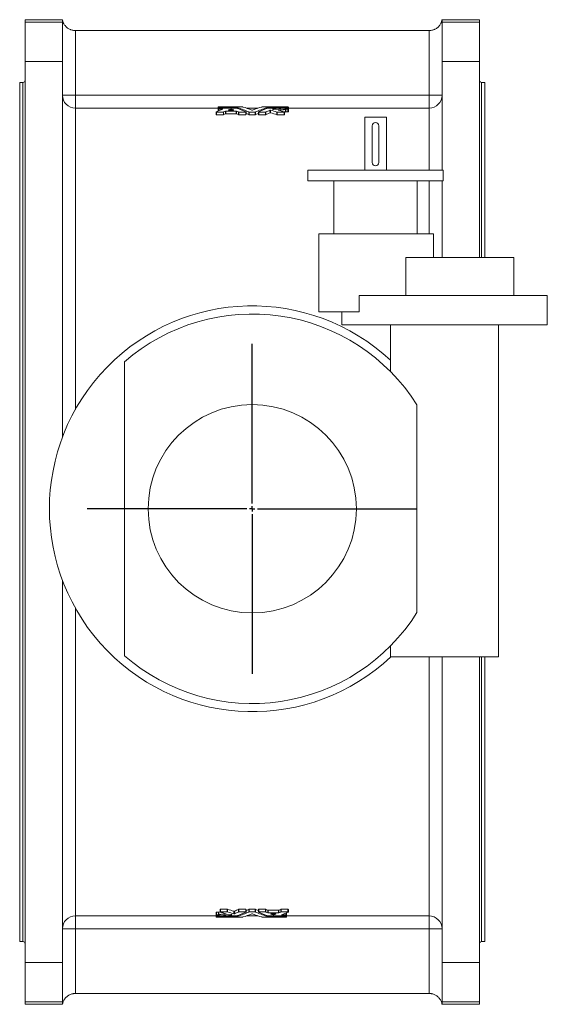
# Model space of a CAD drawing. Header units: millimetres. Extents: x -754 to 1155, y -387 to 1139.
# Tile 5 of 5: x 667 to 1155, y 229 to 1139. Entities that reach past the tile are written whole.
import ezdxf

# ---------------------------------------------------------------- set-up
doc = ezdxf.new("R2010")
doc.units = ezdxf.units.MM
doc.layers.add('FORMAT', color=7, linetype='Continuous')

# ---------------------------------------------------------------- blocks, each defined once
blk = doc.blocks.new('SW_CENTERMARKSYMBOL_1')
at = {"layer": 'FORMAT', "color": 0}
for p, q in [((0, 5), (0, 152.5)), ((-5, 0), (-152.5, 0)), ((0, 0), (-2.5, 0)), ((0, 0), (0, 2.5)), ((0, 0), (0, -2.5)), ((0, 0), (2.5, 0)), ((5, 0), (152.5, 0)), ((0, -5), (0, -152.5))]:
    blk.add_line(p, q, dxfattribs=at)

msp = doc.modelspace()

# ---------------------------------------------------------------- linework, layer by layer
at = {"color": 7, "linetype": 'Continuous', "lineweight": 15}
for p, q in [((672.26, 1138.89), (706.76, 1138.89)), ((672.26, 1136.69), (672.26, 1138.89)), ((706.76, 1136.69), (706.76, 1138.89)), ((1057.76, 1138.89), (1092.26, 1138.89)), ((1057.76, 1136.69), (1057.76, 1138.89)), ((1092.26, 1136.69), (1092.26, 1138.89)), ((672.26, 1100.1), (672.26, 1136.69)), ((706.76, 1136.69), (706.76, 1100.1)), ((718.59, 1128.89), (718.76, 1128.89)), ((1045.76, 1128.89), (718.76, 1128.89)), ((1045.76, 1128.89), (1045.93, 1128.89)), ((1057.76, 1100.1), (1057.76, 1136.69)), ((1092.26, 1136.69), (1092.26, 1100.1)), ((672.26, 267.68), (672.26, 1100.1)), ((706.76, 752.89), (706.76, 1100.1)), ((1057.76, 999.89), (1057.76, 1100.1)), ((1092.26, 919.14), (1092.26, 1100.1)), ((670.26, 1080.89), (667.26, 1080.89)), ((667.26, 683.89), (667.26, 1080.89)), ((1097.26, 1080.89), (1094.26, 1080.89)), ((1097.26, 919.14), (1097.26, 1080.89)), ((850.64, 1057.5), (850.64, 1058.18)), ((850.64, 1057.17), (850.64, 1057.5)), ((850.64, 1056.28), (850.64, 1057.1)), ((850.64, 1054.38), (850.64, 1056.28)), ((873.17, 1058.21), (850.96, 1058.21)), ((850.96, 1057.45), (868.83, 1057.45)), ((850.96, 1057.15), (850.96, 1057.45)), ((867.22, 1057.15), (850.96, 1057.15)), ((850.96, 1056.23), (854.78, 1056.23)), ((850.96, 1054.52), (850.96, 1056.23)), ((854.78, 1056.05), (854.78, 1056.23)), ((862.4, 1055.41), (862.4, 1056.27)), ((863, 1055.41), (863, 1056.27)), ((868.83, 1056.67), (868.83, 1057.45)), ((869.13, 1056.57), (869.13, 1057.43)), ((915.31, 1058.21), (891.35, 1058.21)), ((895.39, 1056.57), (895.39, 1057.43)), ((895.69, 1057.45), (915.31, 1057.45)), ((895.69, 1056.67), (895.69, 1057.45)), ((903.63, 1057.15), (897.29, 1057.15)), ((903.93, 1056.1), (903.93, 1057.09)), ((903.95, 1056.1), (903.95, 1057.1)), ((915.31, 1057.15), (909.13, 1057.15)), ((913.16, 1053.73), (913.16, 1056.21)), ((913.44, 1056.23), (915.31, 1056.23)), ((913.44, 1053.76), (913.44, 1056.23)), ((915.31, 1057.15), (915.31, 1057.45)), ((915.31, 1053.76), (915.31, 1056.23)), ((915.64, 1057.5), (915.64, 1058.18)), ((915.64, 1057.17), (915.64, 1057.5)), ((915.64, 1056.28), (915.64, 1057.1)), ((915.64, 1053.81), (915.64, 1056.28)), ((848.88, 1053.6), (848.88, 1051.15)), ((849.2, 1053.54), (855.54, 1053.54)), ((849.2, 1051.09), (849.2, 1053.54)), ((849.2, 1051.09), (855.54, 1051.09)), ((855.54, 1051.09), (855.54, 1053.54)), ((855.84, 1051.13), (855.84, 1053.58)), ((857.56, 1051.89), (857.56, 1054.35)), ((857.86, 1054.39), (867.54, 1054.39)), ((857.86, 1051.93), (857.86, 1054.39)), ((857.86, 1051.93), (867.54, 1051.93)), ((860.31, 1055.49), (860.29, 1055.47)), ((860.62, 1055.41), (864.78, 1055.41)), ((867.54, 1051.93), (867.54, 1054.39)), ((867.84, 1051.89), (867.84, 1054.35)), ((869.56, 1051.13), (869.56, 1053.58)), ((869.86, 1053.54), (876.19, 1053.54)), ((869.86, 1051.09), (869.86, 1053.54)), ((869.86, 1051.09), (876.19, 1051.09)), ((876.19, 1051.09), (876.19, 1053.54)), ((876.52, 1051.15), (876.52, 1053.6)), ((876.52, 1052.28), (879.19, 1051.13)), ((879.19, 1051.13), (879.19, 1053.58)), ((879.49, 1053.54), (885.03, 1053.54)), ((879.49, 1051.09), (879.49, 1053.54)), ((879.49, 1051.09), (885.03, 1051.09)), ((885.03, 1051.09), (885.03, 1053.54)), ((885.33, 1051.13), (885.33, 1053.58)), ((885.33, 1051.13), (888, 1052.28)), ((888, 1053.6), (888, 1051.15)), ((888.33, 1053.54), (894.66, 1053.54)), ((888.33, 1051.09), (888.33, 1053.54)), ((888.33, 1051.09), (894.66, 1051.09)), ((894.66, 1051.09), (894.66, 1053.54)), ((894.96, 1051.13), (894.96, 1053.58)), ((898.7, 1052.73), (898.7, 1055.19)), ((899.27, 1052.74), (899.27, 1055.2)), ((905.09, 1051.12), (905.09, 1053.57)), ((905.36, 1053.54), (911.7, 1053.54)), ((905.36, 1051.09), (905.36, 1053.54)), ((905.36, 1051.09), (911.7, 1051.09)), ((906.58, 1055.15), (906.58, 1055.27)), ((911.7, 1051.09), (911.7, 1053.54)), ((912.02, 1051.15), (912.02, 1053.61)), ((913.44, 1053.76), (915.31, 1053.76)), ((986.26, 1048.89), (986.26, 999.89)), ((1006.26, 1048.89), (986.26, 1048.89)), ((1006.26, 999.89), (1006.26, 1048.89)), ((993.26, 1040.89), (993.26, 1006.89)), ((999.26, 1006.89), (999.26, 1040.89)), ((933.76, 999.89), (933.76, 989.89)), ((1058.76, 999.89), (933.76, 999.89)), ((1058.76, 989.89), (1058.76, 999.89)), ((1058.76, 989.89), (933.76, 989.89)), ((957.76, 989.89), (957.76, 940.89)), ((1034.76, 940.89), (1034.76, 989.89)), ((1057.76, 919.14), (1057.76, 989.89)), ((943.76, 868.89), (943.76, 940.89)), ((943.76, 940.89), (1049.76, 940.89)), ((1049.76, 919.14), (1049.76, 940.89)), ((1024.18, 883.89), (1024.18, 919.14)), ((1024.18, 919.14), (1124.06, 919.14)), ((1124.06, 883.89), (1124.06, 919.14)), ((981.22, 883.89), (981.22, 868.89)), ((981.22, 883.89), (1155.06, 883.89)), ((1155.06, 856.89), (1155.06, 883.89)), ((943.76, 868.89), (981.22, 868.89)), ((965.06, 868.89), (965.06, 856.89)), ((965.06, 856.89), (1155.06, 856.89)), ((1010.06, 856.89), (1010.06, 813.65)), ((1110.06, 549.89), (1110.06, 856.89)), ((764.26, 822.82), (764.26, 550.97)), ((1034.54, 782.86), (1034.54, 590.93)), ((667.26, 286.89), (667.26, 683.89)), ((706.76, 267.68), (706.76, 620.89)), ((1010.06, 560.14), (1010.06, 549.89)), ((1010.06, 549.89), (1110.06, 549.89)), ((1057.76, 267.68), (1057.76, 549.89)), ((1092.26, 267.68), (1092.26, 549.89)), ((1097.26, 286.89), (1097.26, 549.89)), ((848.88, 313.97), (848.88, 311.5)), ((848.88, 310.68), (848.88, 311.5)), ((848.88, 310.6), (848.88, 310.29)), ((848.88, 309.6), (848.88, 310.29)), ((851.07, 314.02), (849.21, 314.02)), ((849.21, 314.02), (849.21, 311.55)), ((851.07, 311.55), (849.21, 311.55)), ((849.21, 310.64), (855.39, 310.64)), ((849.21, 310.64), (849.21, 310.33)), ((868.83, 310.33), (849.21, 310.33)), ((849.21, 309.57), (873.17, 309.57)), ((851.07, 314.02), (851.07, 311.55)), ((851.36, 314.05), (851.36, 311.58)), ((852.5, 316.63), (852.5, 314.18)), ((859.15, 316.69), (852.82, 316.69)), ((852.82, 316.69), (852.82, 314.24)), ((859.15, 314.24), (852.82, 314.24)), ((857.93, 312.64), (857.93, 312.52)), ((859.15, 316.69), (859.15, 314.24)), ((859.43, 316.67), (859.43, 314.21)), ((860.57, 311.68), (860.57, 310.68)), ((860.59, 311.68), (860.59, 310.7)), ((860.89, 310.64), (867.22, 310.64)), ((865.24, 315.05), (865.24, 312.58)), ((865.82, 315.05), (865.82, 312.59)), ((868.83, 311.11), (868.83, 310.33)), ((869.13, 311.21), (869.13, 310.35)), ((869.56, 316.66), (869.56, 314.2)), ((876.19, 316.69), (869.86, 316.69)), ((869.86, 316.69), (869.86, 314.24)), ((876.19, 314.24), (869.86, 314.24)), ((876.19, 316.69), (876.19, 314.24)), ((879.19, 316.66), (876.51, 315.5)), ((876.51, 314.18), (876.51, 316.64)), ((879.19, 316.66), (879.19, 314.2)), ((885.03, 316.69), (879.49, 316.69)), ((879.49, 316.69), (879.49, 314.24)), ((885.03, 314.24), (879.49, 314.24)), ((885.03, 316.69), (885.03, 314.24)), ((888, 315.5), (885.33, 316.66)), ((885.33, 316.66), (885.33, 314.2)), ((888, 316.64), (888, 314.18)), ((894.66, 316.69), (888.33, 316.69)), ((888.33, 316.69), (888.33, 314.24)), ((894.66, 314.24), (888.33, 314.24)), ((891.35, 309.57), (913.56, 309.57)), ((894.66, 316.69), (894.66, 314.24)), ((894.96, 316.66), (894.96, 314.2)), ((895.39, 311.21), (895.39, 310.35)), ((895.69, 311.11), (895.69, 310.33)), ((913.56, 310.33), (895.69, 310.33)), ((896.68, 315.89), (896.68, 313.43)), ((906.66, 315.86), (896.98, 315.86)), ((896.98, 315.86), (896.98, 313.4)), ((906.66, 313.4), (896.98, 313.4)), ((897.29, 310.64), (913.56, 310.64)), ((903.9, 312.37), (899.74, 312.37)), ((901.52, 312.37), (901.52, 311.52)), ((902.12, 312.37), (902.12, 311.52)), ((904.2, 312.3), (904.22, 312.31)), ((906.66, 315.86), (906.66, 313.4)), ((906.96, 315.89), (906.96, 313.43)), ((908.68, 316.66), (908.68, 314.2)), ((915.31, 316.69), (908.98, 316.69)), ((908.98, 316.69), (908.98, 314.24)), ((915.31, 314.24), (908.98, 314.24)), ((909.74, 311.73), (909.74, 311.55)), ((913.56, 311.55), (909.74, 311.55)), ((913.56, 313.26), (913.56, 311.55)), ((913.56, 310.64), (913.56, 310.33)), ((913.88, 313.4), (913.88, 311.5)), ((913.88, 310.68), (913.88, 311.5)), ((913.88, 310.6), (913.88, 310.29)), ((913.88, 309.6), (913.88, 310.29)), ((915.31, 316.69), (915.31, 314.24)), ((915.64, 314.18), (915.64, 316.64)), ((667.26, 286.89), (670.26, 286.89)), ((1094.26, 286.89), (1097.26, 286.89)), ((672.26, 231.09), (672.26, 267.68)), ((706.76, 267.68), (706.76, 231.09)), ((1057.76, 231.09), (1057.76, 267.68)), ((1092.26, 267.68), (1092.26, 231.09)), ((718.76, 238.89), (718.59, 238.89)), ((1045.76, 238.89), (718.76, 238.89)), ((1045.93, 238.89), (1045.76, 238.89)), ((672.26, 231.09), (672.26, 228.89)), ((706.76, 228.89), (672.26, 228.89)), ((706.76, 231.09), (706.76, 228.89)), ((1057.76, 231.09), (1057.76, 228.89)), ((1092.26, 228.89), (1057.76, 228.89)), ((1092.26, 231.09), (1092.26, 228.89))]:
    msp.add_line(p, q, dxfattribs=at)
at = {"color": 8, "linetype": 'Continuous', "lineweight": 0}
for p, q in [((672.26, 1136.69), (706.76, 1136.69)), ((718.76, 1128.89), (718.76, 1069.14)), ((1045.76, 1069.14), (1045.76, 1128.89)), ((1057.76, 1136.69), (1092.26, 1136.69)), ((706.76, 1100.1), (672.26, 1100.1)), ((1092.26, 1100.1), (1057.76, 1100.1)), ((670.26, 683.89), (670.26, 1080.89)), ((1094.26, 919.14), (1094.26, 1080.89)), ((706.76, 1069.14), (718.76, 1069.14)), ((718.76, 1057.17), (718.76, 1069.14)), ((718.76, 1069.14), (1045.76, 1069.14)), ((1057.76, 1069.14), (1045.76, 1069.14)), ((1045.76, 1057.17), (1045.76, 1069.14)), ((718.76, 778.67), (718.76, 1057.17)), ((850.64, 1057.17), (718.76, 1057.17)), ((887.58, 1057.17), (876.94, 1057.17)), ((1045.76, 1057.17), (915.64, 1057.17)), ((1045.76, 999.89), (1045.76, 1057.17)), ((1045.76, 940.89), (1045.76, 989.89)), ((670.26, 286.89), (670.26, 683.89)), ((718.76, 310.62), (718.76, 595.11)), ((1045.76, 310.62), (1045.76, 549.89)), ((1094.26, 286.89), (1094.26, 549.89)), ((718.76, 310.62), (848.88, 310.62)), ((718.76, 298.64), (718.76, 310.62)), ((876.94, 310.62), (887.58, 310.62)), ((913.88, 310.62), (1045.76, 310.62)), ((1045.76, 298.64), (1045.76, 310.62)), ((718.76, 298.64), (706.76, 298.64)), ((718.76, 298.64), (718.76, 238.89)), ((1045.76, 298.64), (718.76, 298.64)), ((1045.76, 238.89), (1045.76, 298.64)), ((1045.76, 298.64), (1057.76, 298.64)), ((672.26, 267.68), (706.76, 267.68)), ((1057.76, 267.68), (1092.26, 267.68)), ((706.76, 231.09), (672.26, 231.09)), ((1092.26, 231.09), (1057.76, 231.09))]:
    msp.add_line(p, q, dxfattribs=at)
at = {"color": 7, "linetype": 'Continuous', "lineweight": 15}
msp.add_circle((882.26, 686.89), 96.25, dxfattribs=at)
for centre, radius, start, end in [((670.26, 1082.89), 2, 270, 0), ((1094.26, 1082.89), 2, 180, 270), ((996.26, 1040.89), 3, 0, 180), ((996.26, 1006.89), 3, 180, 0), ((882.26, 686.89), 187.5, 47.0312, 313.05769), ((882.26, 686.89), 180, 32.2176, 130.96179), ((882.26, 686.89), 180, 229.03821, 327.7824), ((670.26, 284.89), 2, 0, 90), ((1094.26, 284.89), 2, 90, 180)]:
    msp.add_arc(centre, radius, start, end, dxfattribs=at)
at = {"color": 8, "linetype": 'Continuous', "lineweight": 0}
for centre, start, end in [((718.75, 1069.16), 180.05249, 270.05854), ((1045.77, 1069.16), 269.94775, 359.94123), ((718.75, 298.63), 89.94775, 179.94123), ((1045.77, 298.63), 0.05249, 90.05854)]:
    msp.add_arc(centre, 11.99, start, end, dxfattribs=at)
at = {"color": 7, "linetype": 'Continuous', "lineweight": 15}
for points, knots in [([(718.59, 1128.89), (718.33, 1128.9), (717.58, 1128.91), (716.34, 1129.08), (715.12, 1129.39), (714.15, 1129.73), (713.14, 1130.18), (712.14, 1130.74), (711.19, 1131.43), (710.45, 1132.06), (709.78, 1132.73), (709.1, 1133.52), (708.45, 1134.44), (707.86, 1135.48), (707.38, 1136.55), (707.08, 1137.48), (706.91, 1138.11), (706.83, 1138.48), (706.79, 1138.7), (706.76, 1138.86), (706.76, 1138.88), (706.76, 1138.89)], [0, 0, 0, 0, 0.035848, 0.104257, 0.174652, 0.215403, 0.25616, 0.33986, 0.393298, 0.446747, 0.50157, 0.556401, 0.631524, 0.706659, 0.783962, 0.861238, 0.908578, 0.932663, 0.956711, 0.977966, 1, 1, 1, 1]), ([(1057.76, 1138.89), (1057.76, 1138.88), (1057.75, 1138.86), (1057.72, 1138.65), (1057.63, 1138.22), (1057.44, 1137.49), (1057.14, 1136.58), (1056.68, 1135.52), (1056.09, 1134.47), (1055.43, 1133.54), (1054.75, 1132.74), (1054.09, 1132.08), (1053.35, 1131.44), (1052.39, 1130.76), (1051.4, 1130.19), (1050.39, 1129.74), (1049.42, 1129.39), (1048.19, 1129.08), (1046.95, 1128.91), (1046.18, 1128.9), (1045.93, 1128.89)], [0, 0, 0, 0, 0.02118, 0.043293, 0.09038, 0.13871, 0.213852, 0.289019, 0.366299, 0.443564, 0.497074, 0.550577, 0.605353, 0.660116, 0.741655, 0.7835, 0.825339, 0.893796, 0.96415, 1, 1, 1, 1]), ([(850.96, 1058.21), (850.95, 1058.21), (850.92, 1058.21), (850.88, 1058.21), (850.81, 1058.21), (850.72, 1058.2), (850.66, 1058.19), (850.64, 1058.19), (850.64, 1058.18), (850.64, 1058.18)], [0, 0, 0, 0, 0.084416, 0.167282, 0.249952, 0.498998, 0.748681, 0.872113, 1, 1, 1, 1]), ([(850.64, 1057.5), (850.64, 1057.49), (850.64, 1057.49), (850.65, 1057.49), (850.67, 1057.48), (850.72, 1057.47), (850.81, 1057.46), (850.9, 1057.46), (850.94, 1057.45), (850.96, 1057.45)], [0, 0, 0, 0, 0.084973, 0.168347, 0.251455, 0.50113, 0.75017, 0.87369, 1, 1, 1, 1]), ([(850.96, 1057.15), (850.95, 1057.15), (850.92, 1057.15), (850.88, 1057.14), (850.81, 1057.14), (850.72, 1057.13), (850.66, 1057.12), (850.64, 1057.11), (850.64, 1057.11), (850.64, 1057.1)], [0, 0, 0, 0, 0.084416, 0.167282, 0.249952, 0.498998, 0.748681, 0.872113, 1, 1, 1, 1]), ([(850.64, 1056.28), (850.64, 1056.28), (850.64, 1056.27), (850.65, 1056.27), (850.67, 1056.26), (850.72, 1056.25), (850.81, 1056.24), (850.9, 1056.23), (850.94, 1056.23), (850.96, 1056.23)], [0, 0, 0, 0, 0.084973, 0.168347, 0.251455, 0.50113, 0.75017, 0.87369, 1, 1, 1, 1]), ([(854.78, 1056.23), (854.79, 1056.23), (854.83, 1056.23), (854.88, 1056.23), (854.94, 1056.23), (855, 1056.22), (855.05, 1056.21), (855.09, 1056.2), (855.1, 1056.19), (855.1, 1056.18), (855.09, 1056.17), (855.08, 1056.17)], [0, 0, 0, 0, 0.0841082, 0.1664881, 0.2492847, 0.3732529, 0.4990509, 0.6240334, 0.7494796, 0.8737152, 1, 1, 1, 1]), ([(862.4, 1056.27), (862.42, 1056.28), (862.46, 1056.28), (862.57, 1056.3), (862.63, 1056.3), (862.73, 1056.3), (862.76, 1056.3), (862.82, 1056.29), (862.85, 1056.29), (862.93, 1056.28), (862.97, 1056.28), (863, 1056.27)], [0, 0, 0, 0, 0.25, 0.25, 0.5, 0.5, 0.625, 0.625, 0.75, 0.75, 1, 1, 1, 1]), ([(867.52, 1057.12), (867.52, 1057.12), (867.5, 1057.13), (867.47, 1057.13), (867.44, 1057.14), (867.39, 1057.14), (867.32, 1057.15), (867.25, 1057.15), (867.22, 1057.15)], [0, 0, 0, 0, 0.1279233, 0.2523551, 0.3759369, 0.5013638, 0.7488407, 1, 1, 1, 1]), ([(868.83, 1057.45), (868.84, 1057.45), (868.87, 1057.45), (868.92, 1057.45), (868.96, 1057.45), (869.02, 1057.45), (869.08, 1057.44), (869.11, 1057.43), (869.13, 1057.43)], [0, 0, 0, 0, 0.127251, 0.251167, 0.374423, 0.499734, 0.747641, 1, 1, 1, 1]), ([(873.47, 1058.19), (873.46, 1058.19), (873.45, 1058.2), (873.42, 1058.2), (873.39, 1058.21), (873.34, 1058.21), (873.26, 1058.21), (873.2, 1058.21), (873.17, 1058.21)], [0, 0, 0, 0, 0.1279233, 0.2523551, 0.3759369, 0.5013638, 0.7488407, 1, 1, 1, 1]), ([(891.35, 1058.21), (891.33, 1058.21), (891.3, 1058.21), (891.25, 1058.21), (891.21, 1058.21), (891.15, 1058.21), (891.09, 1058.2), (891.06, 1058.2), (891.05, 1058.19)], [0, 0, 0, 0, 0.127251, 0.251167, 0.374423, 0.499734, 0.747641, 1, 1, 1, 1]), ([(895.39, 1057.43), (895.4, 1057.43), (895.41, 1057.44), (895.44, 1057.44), (895.47, 1057.44), (895.52, 1057.45), (895.59, 1057.45), (895.66, 1057.45), (895.69, 1057.45)], [0, 0, 0, 0, 0.127923, 0.252355, 0.375937, 0.501364, 0.748841, 1, 1, 1, 1]), ([(897.29, 1057.15), (897.28, 1057.15), (897.25, 1057.15), (897.2, 1057.14), (897.15, 1057.14), (897.1, 1057.14), (897.04, 1057.13), (897.01, 1057.12), (896.99, 1057.12)], [0, 0, 0, 0, 0.127251, 0.251167, 0.374423, 0.499734, 0.747641, 1, 1, 1, 1]), ([(901.38, 1056.04), (901.36, 1056.04), (901.32, 1056.05), (901.27, 1056.05), (901.19, 1056.05), (901.12, 1056.06), (901.08, 1056.08), (901.06, 1056.09), (901.06, 1056.1), (901.08, 1056.11), (901.09, 1056.11)], [0, 0, 0, 0, 0.084262, 0.166828, 0.249754, 0.498111, 0.623317, 0.749007, 0.873787, 1, 1, 1, 1]), ([(908.81, 1057.1), (908.81, 1057.09), (908.8, 1057.05), (908.79, 1056.99), (908.73, 1056.9), (908.56, 1056.8), (908.25, 1056.67), (907.68, 1056.52), (906.75, 1056.35), (905.6, 1056.21), (904.28, 1056.11), (903.09, 1056.06), (902.23, 1056.05), (901.74, 1056.04), (901.5, 1056.04), (901.38, 1056.04)], [0, 0, 0, 0, 0.031412, 0.062783, 0.12547, 0.188259, 0.250968, 0.376148, 0.501172, 0.626025, 0.750729, 0.875337, 0.937667, 0.968819, 1, 1, 1, 1]), ([(903.93, 1057.09), (903.93, 1057.09), (903.94, 1057.09), (903.95, 1057.1), (903.95, 1057.11), (903.93, 1057.12), (903.9, 1057.13), (903.85, 1057.14), (903.78, 1057.14), (903.71, 1057.15), (903.65, 1057.15), (903.63, 1057.15)], [0, 0, 0, 0, 0.08493, 0.167816, 0.250835, 0.375947, 0.501263, 0.62538, 0.750949, 0.873419, 1, 1, 1, 1]), ([(906.58, 1055.27), (906.76, 1055.28), (907.1, 1055.3), (907.61, 1055.34), (908.11, 1055.39), (908.75, 1055.45), (909.54, 1055.54), (910.41, 1055.66), (911.21, 1055.78), (911.8, 1055.89), (912.2, 1055.97), (912.51, 1056.04), (912.83, 1056.12), (913.05, 1056.18), (913.16, 1056.21)], [0, 0, 0, 0, 0.062395, 0.124766, 0.185591, 0.249624, 0.374681, 0.499443, 0.62445, 0.749556, 0.799579, 0.849705, 0.924341, 1, 1, 1, 1]), ([(909.13, 1057.15), (909.12, 1057.15), (909.09, 1057.15), (909.04, 1057.14), (908.98, 1057.14), (908.89, 1057.13), (908.83, 1057.12), (908.81, 1057.11), (908.81, 1057.1), (908.81, 1057.1)], [0, 0, 0, 0, 0.084408, 0.167257, 0.24997, 0.498986, 0.748652, 0.872242, 1, 1, 1, 1]), ([(913.16, 1056.21), (913.17, 1056.21), (913.19, 1056.21), (913.23, 1056.22), (913.28, 1056.23), (913.36, 1056.23), (913.41, 1056.23), (913.44, 1056.23)], [0, 0, 0, 0, 0.169515, 0.334746, 0.501048, 0.748674, 1, 1, 1, 1]), ([(915.64, 1058.18), (915.63, 1058.18), (915.63, 1058.18), (915.62, 1058.19), (915.6, 1058.2), (915.55, 1058.2), (915.46, 1058.21), (915.37, 1058.21), (915.33, 1058.21), (915.31, 1058.21)], [0, 0, 0, 0, 0.084973, 0.168347, 0.251455, 0.50113, 0.75017, 0.87369, 1, 1, 1, 1]), ([(915.31, 1057.45), (915.32, 1057.45), (915.35, 1057.45), (915.4, 1057.46), (915.46, 1057.46), (915.55, 1057.47), (915.61, 1057.48), (915.63, 1057.49), (915.63, 1057.49), (915.64, 1057.5)], [0, 0, 0, 0, 0.084416, 0.167282, 0.249952, 0.498998, 0.748681, 0.872113, 1, 1, 1, 1]), ([(915.64, 1057.1), (915.63, 1057.11), (915.63, 1057.11), (915.62, 1057.11), (915.6, 1057.12), (915.55, 1057.13), (915.46, 1057.14), (915.37, 1057.15), (915.33, 1057.15), (915.31, 1057.15)], [0, 0, 0, 0, 0.084973, 0.168347, 0.251455, 0.50113, 0.75017, 0.87369, 1, 1, 1, 1]), ([(915.31, 1056.23), (915.32, 1056.23), (915.35, 1056.23), (915.4, 1056.23), (915.46, 1056.24), (915.55, 1056.25), (915.61, 1056.26), (915.63, 1056.27), (915.63, 1056.28), (915.64, 1056.28)], [0, 0, 0, 0, 0.084416, 0.167282, 0.249952, 0.498998, 0.748681, 0.872113, 1, 1, 1, 1]), ([(848.9, 1053.63), (848.9, 1053.63), (848.89, 1053.62), (848.88, 1053.61), (848.88, 1053.6), (848.9, 1053.58), (848.93, 1053.57), (848.98, 1053.56), (849.05, 1053.55), (849.12, 1053.54), (849.18, 1053.54), (849.2, 1053.54)], [0, 0, 0, 0, 0.08493, 0.167816, 0.250835, 0.375947, 0.501263, 0.62538, 0.750949, 0.873419, 1, 1, 1, 1]), ([(848.88, 1051.15), (848.88, 1051.15), (848.88, 1051.14), (848.9, 1051.13), (848.93, 1051.12), (848.98, 1051.1), (849.05, 1051.1), (849.12, 1051.09), (849.18, 1051.09), (849.2, 1051.09)], [0, 0, 0, 0, 0.040293, 0.200867, 0.359416, 0.519142, 0.677908, 0.838597, 1, 1, 1, 1]), ([(855.54, 1053.54), (855.55, 1053.54), (855.58, 1053.54), (855.63, 1053.55), (855.68, 1053.55), (855.73, 1053.56), (855.79, 1053.57), (855.82, 1053.58), (855.84, 1053.58)], [0, 0, 0, 0, 0.1272509, 0.2511671, 0.3744227, 0.499734, 0.7476408, 1, 1, 1, 1]), ([(857.56, 1054.35), (857.56, 1054.35), (857.58, 1054.36), (857.6, 1054.36), (857.64, 1054.37), (857.69, 1054.38), (857.76, 1054.38), (857.82, 1054.39), (857.86, 1054.39)], [0, 0, 0, 0, 0.127923, 0.252355, 0.375937, 0.501364, 0.748841, 1, 1, 1, 1]), ([(860.29, 1055.47), (860.29, 1055.46), (860.29, 1055.46), (860.31, 1055.45), (860.34, 1055.44), (860.39, 1055.43), (860.46, 1055.42), (860.53, 1055.42), (860.59, 1055.41), (860.62, 1055.41)], [0, 0, 0, 0, 0.04025, 0.201364, 0.360277, 0.520114, 0.678745, 0.839078, 1, 1, 1, 1]), ([(864.78, 1055.41), (864.81, 1055.41), (864.86, 1055.42), (864.94, 1055.42), (865, 1055.43), (865.05, 1055.44), (865.09, 1055.45), (865.1, 1055.46), (865.1, 1055.46), (865.1, 1055.47)], [0, 0, 0, 0, 0.162116, 0.31985, 0.481046, 0.639597, 0.799843, 0.96027, 1, 1, 1, 1]), ([(867.54, 1054.39), (867.56, 1054.39), (867.59, 1054.39), (867.63, 1054.38), (867.68, 1054.38), (867.73, 1054.37), (867.8, 1054.37), (867.83, 1054.35), (867.84, 1054.35)], [0, 0, 0, 0, 0.1272509, 0.2511671, 0.3744227, 0.499734, 0.7476408, 1, 1, 1, 1]), ([(869.56, 1053.58), (869.57, 1053.58), (869.58, 1053.57), (869.61, 1053.57), (869.64, 1053.56), (869.69, 1053.55), (869.76, 1053.54), (869.83, 1053.54), (869.86, 1053.54)], [0, 0, 0, 0, 0.127923, 0.252355, 0.375937, 0.501364, 0.748841, 1, 1, 1, 1]), ([(876.19, 1053.54), (876.21, 1053.54), (876.24, 1053.54), (876.3, 1053.55), (876.35, 1053.55), (876.41, 1053.56), (876.46, 1053.57), (876.5, 1053.58), (876.52, 1053.6), (876.52, 1053.61), (876.5, 1053.62), (876.49, 1053.63)], [0, 0, 0, 0, 0.084108, 0.166488, 0.249285, 0.373253, 0.499051, 0.624033, 0.74948, 0.873715, 1, 1, 1, 1]), ([(876.19, 1051.09), (876.22, 1051.09), (876.27, 1051.09), (876.35, 1051.1), (876.41, 1051.1), (876.46, 1051.12), (876.5, 1051.13), (876.52, 1051.14), (876.51, 1051.15), (876.51, 1051.15)], [0, 0, 0, 0, 0.16259, 0.32067, 0.482001, 0.640442, 0.800312, 0.960207, 1, 1, 1, 1]), ([(879.19, 1053.58), (879.2, 1053.58), (879.21, 1053.57), (879.24, 1053.57), (879.27, 1053.56), (879.32, 1053.55), (879.39, 1053.54), (879.46, 1053.54), (879.49, 1053.54)], [0, 0, 0, 0, 0.127923, 0.252355, 0.375937, 0.501364, 0.748841, 1, 1, 1, 1]), ([(882.56, 1055.41), (882.55, 1055.4), (882.54, 1055.4), (882.51, 1055.39), (882.48, 1055.39), (882.43, 1055.38), (882.35, 1055.37), (882.26, 1055.37), (882.16, 1055.37), (882.08, 1055.38), (882, 1055.39), (881.97, 1055.4), (881.96, 1055.41)], [0, 0, 0, 0, 0.0636274, 0.1257526, 0.1876928, 0.2507769, 0.3741042, 0.5002407, 0.6234305, 0.7497045, 0.873404, 1, 1, 1, 1]), ([(885.03, 1053.54), (885.04, 1053.54), (885.07, 1053.54), (885.12, 1053.55), (885.17, 1053.55), (885.22, 1053.56), (885.28, 1053.57), (885.31, 1053.58), (885.33, 1053.58)], [0, 0, 0, 0, 0.127251, 0.251167, 0.374423, 0.499734, 0.747641, 1, 1, 1, 1]), ([(888.02, 1053.63), (888.02, 1053.63), (888.01, 1053.62), (888, 1053.61), (888, 1053.6), (888.02, 1053.58), (888.05, 1053.57), (888.1, 1053.56), (888.17, 1053.55), (888.24, 1053.54), (888.3, 1053.54), (888.33, 1053.54)], [0, 0, 0, 0, 0.08493, 0.1678163, 0.2508345, 0.3759465, 0.5012627, 0.62538, 0.7509494, 0.8734194, 1, 1, 1, 1]), ([(888, 1051.15), (888, 1051.15), (888, 1051.14), (888.02, 1051.13), (888.05, 1051.12), (888.1, 1051.1), (888.17, 1051.1), (888.24, 1051.09), (888.3, 1051.09), (888.33, 1051.09)], [0, 0, 0, 0, 0.040293, 0.200867, 0.359418, 0.519142, 0.677906, 0.838601, 1, 1, 1, 1]), ([(894.66, 1053.54), (894.67, 1053.54), (894.71, 1053.54), (894.75, 1053.55), (894.8, 1053.55), (894.85, 1053.56), (894.91, 1053.57), (894.94, 1053.58), (894.96, 1053.58)], [0, 0, 0, 0, 0.127251, 0.251167, 0.374423, 0.499734, 0.747641, 1, 1, 1, 1]), ([(898.7, 1055.19), (898.71, 1055.2), (898.72, 1055.2), (898.76, 1055.21), (898.81, 1055.22), (898.88, 1055.23), (898.97, 1055.23), (899.06, 1055.23), (899.14, 1055.22), (899.22, 1055.22), (899.25, 1055.21), (899.27, 1055.2)], [0, 0, 0, 0, 0.084402, 0.167081, 0.250714, 0.374144, 0.500358, 0.6236, 0.749858, 0.873115, 1, 1, 1, 1]), ([(898.7, 1052.73), (898.72, 1052.74), (898.76, 1052.75), (898.85, 1052.76), (898.91, 1052.76), (899, 1052.76), (899.03, 1052.76), (899.09, 1052.76), (899.12, 1052.76), (899.2, 1052.75), (899.24, 1052.75), (899.27, 1052.74)], [0, 0, 0, 0, 0.25, 0.25, 0.5, 0.5, 0.625, 0.625, 0.75, 0.75, 1, 1, 1, 1]), ([(905.09, 1053.57), (905.1, 1053.57), (905.12, 1053.56), (905.16, 1053.56), (905.21, 1053.55), (905.28, 1053.54), (905.34, 1053.54), (905.36, 1053.54)], [0, 0, 0, 0, 0.169469, 0.334929, 0.500936, 0.748113, 1, 1, 1, 1]), ([(906.43, 1055.19), (906.43, 1055.19), (906.41, 1055.19), (906.39, 1055.2), (906.38, 1055.21), (906.38, 1055.22), (906.4, 1055.23), (906.42, 1055.24), (906.47, 1055.25), (906.52, 1055.26), (906.56, 1055.27), (906.58, 1055.27)], [0, 0, 0, 0, 0.085062, 0.16796, 0.250389, 0.37542, 0.500775, 0.625009, 0.750734, 0.87324, 1, 1, 1, 1]), ([(911.7, 1053.54), (911.72, 1053.54), (911.75, 1053.54), (911.81, 1053.55), (911.87, 1053.55), (911.93, 1053.56), (911.98, 1053.58), (912.02, 1053.59), (912.02, 1053.61), (912.01, 1053.62), (911.98, 1053.63), (911.97, 1053.64)], [0, 0, 0, 0, 0.084118, 0.166366, 0.249302, 0.373291, 0.499138, 0.624158, 0.749614, 0.874233, 1, 1, 1, 1]), ([(911.7, 1051.09), (911.72, 1051.09), (911.78, 1051.09), (911.86, 1051.1), (911.93, 1051.11), (911.98, 1051.12), (912.02, 1051.14), (912.02, 1051.15), (912.02, 1051.15)], [0, 0, 0, 0, 0.171752, 0.338822, 0.509296, 0.676746, 0.845844, 1, 1, 1, 1]), ([(912.02, 1053.47), (912.14, 1053.49), (912.58, 1053.58), (912.91, 1053.67), (913.16, 1053.73)], [0, 0, 0, 0, 0.276338, 1, 1, 1, 1]), ([(915.31, 1053.76), (915.35, 1053.76), (915.4, 1053.76), (915.47, 1053.77), (915.51, 1053.77), (915.6, 1053.78), (915.63, 1053.8), (915.64, 1053.81)], [0, 0, 0, 0, 0.25, 0.25, 0.5, 0.5, 1, 1, 1, 1]), ([(849.21, 314.02), (849.16, 314.02), (849.12, 314.02), (849.04, 314.02), (849.01, 314.01), (848.92, 314), (848.88, 313.99), (848.88, 313.97)], [0, 0, 0, 0, 0.25, 0.25, 0.5, 0.5, 1, 1, 1, 1]), ([(849.21, 311.55), (849.19, 311.55), (849.16, 311.55), (849.12, 311.55), (849.05, 311.55), (848.97, 311.54), (848.91, 311.52), (848.88, 311.51), (848.88, 311.51), (848.88, 311.5)], [0, 0, 0, 0, 0.084416, 0.167282, 0.249952, 0.498998, 0.748681, 0.872113, 1, 1, 1, 1]), ([(848.88, 310.68), (848.88, 310.68), (848.88, 310.67), (848.89, 310.67), (848.91, 310.66), (848.97, 310.65), (849.06, 310.64), (849.14, 310.64), (849.18, 310.64), (849.21, 310.64)], [0, 0, 0, 0, 0.084973, 0.168347, 0.251455, 0.50113, 0.75017, 0.87369, 1, 1, 1, 1]), ([(849.21, 310.33), (849.19, 310.33), (849.16, 310.33), (849.12, 310.33), (849.05, 310.32), (848.97, 310.32), (848.91, 310.31), (848.88, 310.3), (848.88, 310.29), (848.88, 310.29)], [0, 0, 0, 0, 0.084416, 0.167282, 0.249952, 0.498998, 0.748681, 0.872113, 1, 1, 1, 1]), ([(848.88, 309.6), (848.88, 309.6), (848.88, 309.6), (848.89, 309.6), (848.91, 309.59), (848.97, 309.58), (849.06, 309.57), (849.14, 309.57), (849.18, 309.57), (849.21, 309.57)], [0, 0, 0, 0, 0.084973, 0.168347, 0.251455, 0.50113, 0.75017, 0.87369, 1, 1, 1, 1]), ([(851.36, 311.58), (851.35, 311.57), (851.33, 311.57), (851.29, 311.56), (851.23, 311.56), (851.16, 311.55), (851.1, 311.55), (851.07, 311.55)], [0, 0, 0, 0, 0.169515, 0.3347459, 0.5010478, 0.748674, 1, 1, 1, 1]), ([(852.5, 314.31), (852.38, 314.29), (851.94, 314.21), (851.6, 314.11), (851.36, 314.05)], [0, 0, 0, 0, 0.276338, 1, 1, 1, 1]), ([(857.93, 312.52), (857.76, 312.5), (857.41, 312.48), (856.91, 312.44), (856.41, 312.39), (855.76, 312.33), (854.98, 312.24), (854.11, 312.13), (853.3, 312), (852.72, 311.89), (852.31, 311.81), (852.01, 311.74), (851.69, 311.67), (851.47, 311.61), (851.36, 311.58)], [0, 0, 0, 0, 0.062395, 0.124766, 0.185591, 0.249624, 0.374681, 0.499443, 0.62445, 0.749556, 0.799579, 0.849705, 0.924341, 1, 1, 1, 1]), ([(852.82, 314.24), (852.8, 314.24), (852.76, 314.24), (852.71, 314.24), (852.65, 314.23), (852.58, 314.22), (852.53, 314.21), (852.5, 314.19), (852.49, 314.18), (852.51, 314.16), (852.53, 314.15), (852.55, 314.14)], [0, 0, 0, 0, 0.084118, 0.166366, 0.249302, 0.373291, 0.499138, 0.624158, 0.749614, 0.874233, 1, 1, 1, 1]), ([(852.82, 316.69), (852.79, 316.69), (852.73, 316.69), (852.65, 316.69), (852.58, 316.68), (852.53, 316.66), (852.5, 316.65), (852.5, 316.64), (852.5, 316.63)], [0, 0, 0, 0, 0.171752, 0.338822, 0.509296, 0.676746, 0.845844, 1, 1, 1, 1]), ([(855.39, 310.64), (855.4, 310.64), (855.43, 310.64), (855.47, 310.64), (855.54, 310.64), (855.63, 310.65), (855.69, 310.66), (855.71, 310.67), (855.71, 310.68), (855.71, 310.68)], [0, 0, 0, 0, 0.084408, 0.167257, 0.24997, 0.498986, 0.748652, 0.872242, 1, 1, 1, 1]), ([(855.71, 310.68), (855.71, 310.7), (855.71, 310.73), (855.72, 310.8), (855.79, 310.88), (855.96, 310.98), (856.27, 311.11), (856.83, 311.26), (857.77, 311.43), (858.92, 311.57), (860.24, 311.67), (861.43, 311.72), (862.28, 311.74), (862.77, 311.74), (863.02, 311.74), (863.14, 311.74)], [0, 0, 0, 0, 0.031412, 0.062783, 0.12547, 0.188259, 0.250968, 0.376148, 0.501172, 0.626025, 0.750729, 0.875337, 0.937667, 0.968819, 1, 1, 1, 1]), ([(858.08, 312.6), (858.09, 312.59), (858.11, 312.59), (858.12, 312.58), (858.13, 312.57), (858.14, 312.56), (858.12, 312.55), (858.09, 312.54), (858.05, 312.53), (858, 312.52), (857.95, 312.52), (857.93, 312.52)], [0, 0, 0, 0, 0.085062, 0.16796, 0.250389, 0.37542, 0.500775, 0.625009, 0.750734, 0.87324, 1, 1, 1, 1]), ([(859.43, 314.21), (859.42, 314.21), (859.39, 314.22), (859.35, 314.23), (859.3, 314.23), (859.23, 314.24), (859.18, 314.24), (859.15, 314.24)], [0, 0, 0, 0, 0.169469, 0.334929, 0.500936, 0.748113, 1, 1, 1, 1]), ([(860.59, 310.7), (860.58, 310.69), (860.57, 310.69), (860.56, 310.68), (860.57, 310.67), (860.58, 310.67), (860.62, 310.66), (860.67, 310.65), (860.74, 310.64), (860.81, 310.64), (860.86, 310.64), (860.89, 310.64)], [0, 0, 0, 0, 0.08493, 0.167816, 0.250835, 0.375947, 0.501263, 0.62538, 0.750949, 0.873419, 1, 1, 1, 1]), ([(863.14, 311.74), (863.16, 311.74), (863.19, 311.74), (863.24, 311.74), (863.32, 311.73), (863.39, 311.72), (863.44, 311.71), (863.45, 311.69), (863.45, 311.68), (863.44, 311.67), (863.43, 311.67)], [0, 0, 0, 0, 0.084262, 0.166828, 0.249754, 0.498111, 0.623317, 0.749007, 0.873787, 1, 1, 1, 1]), ([(865.82, 315.05), (865.79, 315.04), (865.76, 315.04), (865.66, 315.03), (865.61, 315.02), (865.52, 315.02), (865.49, 315.02), (865.43, 315.02), (865.4, 315.02), (865.32, 315.03), (865.28, 315.04), (865.24, 315.05)], [0, 0, 0, 0, 0.25, 0.25, 0.5, 0.5, 0.625, 0.625, 0.75, 0.75, 1, 1, 1, 1]), ([(865.82, 312.59), (865.81, 312.59), (865.79, 312.58), (865.76, 312.57), (865.7, 312.56), (865.63, 312.56), (865.55, 312.55), (865.46, 312.56), (865.37, 312.56), (865.3, 312.57), (865.26, 312.58), (865.24, 312.58)], [0, 0, 0, 0, 0.084402, 0.167081, 0.250714, 0.374144, 0.500358, 0.6236, 0.749858, 0.873115, 1, 1, 1, 1]), ([(867.22, 310.64), (867.24, 310.64), (867.27, 310.64), (867.32, 310.64), (867.36, 310.64), (867.42, 310.65), (867.48, 310.65), (867.51, 310.66), (867.52, 310.66)], [0, 0, 0, 0, 0.127251, 0.251167, 0.374423, 0.499734, 0.747641, 1, 1, 1, 1]), ([(869.13, 310.35), (869.12, 310.35), (869.1, 310.35), (869.08, 310.34), (869.04, 310.34), (868.99, 310.33), (868.92, 310.33), (868.86, 310.33), (868.83, 310.33)], [0, 0, 0, 0, 0.1279233, 0.2523551, 0.3759369, 0.5013638, 0.7488407, 1, 1, 1, 1]), ([(869.86, 314.24), (869.84, 314.24), (869.81, 314.24), (869.76, 314.24), (869.72, 314.23), (869.66, 314.23), (869.6, 314.22), (869.57, 314.21), (869.56, 314.2)], [0, 0, 0, 0, 0.127251, 0.251167, 0.374423, 0.499734, 0.747641, 1, 1, 1, 1]), ([(873.17, 309.57), (873.18, 309.57), (873.22, 309.57), (873.26, 309.57), (873.31, 309.57), (873.36, 309.58), (873.42, 309.58), (873.45, 309.59), (873.47, 309.59)], [0, 0, 0, 0, 0.127251, 0.251167, 0.374423, 0.499734, 0.747641, 1, 1, 1, 1]), ([(876.51, 316.64), (876.51, 316.64), (876.51, 316.64), (876.5, 316.65), (876.46, 316.67), (876.41, 316.68), (876.35, 316.69), (876.27, 316.69), (876.22, 316.69), (876.19, 316.69)], [0, 0, 0, 0, 0.040293, 0.200867, 0.359418, 0.519142, 0.677906, 0.838601, 1, 1, 1, 1]), ([(876.49, 314.15), (876.5, 314.16), (876.51, 314.16), (876.52, 314.17), (876.52, 314.19), (876.5, 314.2), (876.46, 314.21), (876.41, 314.22), (876.35, 314.23), (876.27, 314.24), (876.22, 314.24), (876.19, 314.24)], [0, 0, 0, 0, 0.08493, 0.167816, 0.250835, 0.375947, 0.501263, 0.62538, 0.750949, 0.873419, 1, 1, 1, 1]), ([(879.49, 314.24), (879.47, 314.24), (879.44, 314.24), (879.4, 314.24), (879.35, 314.23), (879.3, 314.23), (879.23, 314.22), (879.21, 314.21), (879.19, 314.2)], [0, 0, 0, 0, 0.127251, 0.251167, 0.374423, 0.499734, 0.747641, 1, 1, 1, 1]), ([(881.96, 312.38), (881.96, 312.38), (881.98, 312.39), (882.01, 312.39), (882.04, 312.4), (882.09, 312.4), (882.16, 312.41), (882.26, 312.41), (882.35, 312.41), (882.44, 312.4), (882.51, 312.39), (882.54, 312.38), (882.56, 312.38)], [0, 0, 0, 0, 0.063627, 0.125753, 0.187693, 0.250777, 0.374104, 0.500241, 0.623431, 0.749705, 0.873404, 1, 1, 1, 1]), ([(885.33, 314.2), (885.32, 314.2), (885.31, 314.21), (885.28, 314.22), (885.24, 314.22), (885.19, 314.23), (885.12, 314.24), (885.06, 314.24), (885.03, 314.24)], [0, 0, 0, 0, 0.127923, 0.252355, 0.375937, 0.501364, 0.748841, 1, 1, 1, 1]), ([(888.33, 316.69), (888.3, 316.69), (888.24, 316.69), (888.17, 316.69), (888.1, 316.68), (888.05, 316.67), (888.02, 316.65), (888, 316.64), (888, 316.64), (888, 316.64)], [0, 0, 0, 0, 0.16259, 0.32067, 0.482001, 0.640442, 0.800312, 0.960207, 1, 1, 1, 1]), ([(888.33, 314.24), (888.31, 314.24), (888.27, 314.24), (888.22, 314.24), (888.16, 314.23), (888.1, 314.22), (888.05, 314.21), (888.02, 314.2), (888, 314.18), (888, 314.17), (888.02, 314.16), (888.02, 314.15)], [0, 0, 0, 0, 0.084108, 0.166488, 0.249285, 0.373253, 0.499051, 0.624033, 0.74948, 0.873715, 1, 1, 1, 1]), ([(891.05, 309.59), (891.05, 309.59), (891.07, 309.59), (891.1, 309.58), (891.13, 309.58), (891.18, 309.57), (891.25, 309.57), (891.32, 309.57), (891.35, 309.57)], [0, 0, 0, 0, 0.127923, 0.252355, 0.375937, 0.501364, 0.748841, 1, 1, 1, 1]), ([(894.96, 314.2), (894.95, 314.2), (894.94, 314.21), (894.91, 314.22), (894.88, 314.22), (894.83, 314.23), (894.75, 314.24), (894.69, 314.24), (894.66, 314.24)], [0, 0, 0, 0, 0.1279233, 0.2523551, 0.3759369, 0.5013638, 0.7488407, 1, 1, 1, 1]), ([(895.69, 310.33), (895.67, 310.33), (895.64, 310.33), (895.6, 310.33), (895.55, 310.33), (895.5, 310.34), (895.43, 310.34), (895.41, 310.35), (895.39, 310.35)], [0, 0, 0, 0, 0.127251, 0.251167, 0.374423, 0.499734, 0.747641, 1, 1, 1, 1]), ([(896.98, 313.4), (896.96, 313.4), (896.93, 313.4), (896.88, 313.4), (896.84, 313.4), (896.78, 313.41), (896.72, 313.42), (896.69, 313.43), (896.68, 313.43)], [0, 0, 0, 0, 0.127251, 0.251167, 0.374423, 0.499734, 0.747641, 1, 1, 1, 1]), ([(896.99, 310.66), (897, 310.66), (897.01, 310.66), (897.04, 310.65), (897.07, 310.65), (897.12, 310.64), (897.2, 310.64), (897.26, 310.64), (897.29, 310.64)], [0, 0, 0, 0, 0.1279233, 0.2523551, 0.3759369, 0.5013638, 0.7488407, 1, 1, 1, 1]), ([(899.74, 312.37), (899.71, 312.37), (899.66, 312.37), (899.58, 312.36), (899.52, 312.36), (899.46, 312.35), (899.43, 312.33), (899.41, 312.32), (899.41, 312.32), (899.41, 312.32)], [0, 0, 0, 0, 0.162116, 0.31985, 0.481046, 0.639597, 0.799843, 0.96027, 1, 1, 1, 1]), ([(902.12, 311.52), (902.09, 311.51), (902.05, 311.5), (901.95, 311.49), (901.88, 311.49), (901.79, 311.49), (901.75, 311.49), (901.69, 311.49), (901.66, 311.49), (901.58, 311.5), (901.54, 311.51), (901.52, 311.52)], [0, 0, 0, 0, 0.25, 0.25, 0.5, 0.5, 0.625, 0.625, 0.75, 0.75, 1, 1, 1, 1]), ([(904.22, 312.32), (904.22, 312.32), (904.22, 312.32), (904.21, 312.33), (904.17, 312.35), (904.12, 312.36), (904.06, 312.36), (903.98, 312.37), (903.93, 312.37), (903.9, 312.37)], [0, 0, 0, 0, 0.04025, 0.201364, 0.360277, 0.520114, 0.678745, 0.839078, 1, 1, 1, 1]), ([(906.96, 313.43), (906.95, 313.43), (906.94, 313.43), (906.91, 313.42), (906.88, 313.41), (906.83, 313.41), (906.76, 313.4), (906.69, 313.4), (906.66, 313.4)], [0, 0, 0, 0, 0.1279233, 0.2523551, 0.3759369, 0.5013638, 0.7488407, 1, 1, 1, 1]), ([(908.98, 314.24), (908.96, 314.24), (908.93, 314.24), (908.88, 314.24), (908.84, 314.23), (908.78, 314.23), (908.72, 314.22), (908.69, 314.21), (908.68, 314.2)], [0, 0, 0, 0, 0.127251, 0.251167, 0.374423, 0.499734, 0.747641, 1, 1, 1, 1]), ([(909.74, 311.55), (909.72, 311.55), (909.69, 311.55), (909.63, 311.55), (909.58, 311.56), (909.52, 311.56), (909.47, 311.57), (909.43, 311.58), (909.41, 311.59), (909.41, 311.61), (909.43, 311.61), (909.44, 311.62)], [0, 0, 0, 0, 0.084108, 0.166488, 0.249285, 0.373253, 0.499051, 0.624033, 0.74948, 0.873715, 1, 1, 1, 1]), ([(913.88, 311.5), (913.88, 311.5), (913.88, 311.51), (913.87, 311.51), (913.85, 311.52), (913.79, 311.54), (913.7, 311.55), (913.62, 311.55), (913.58, 311.55), (913.56, 311.55)], [0, 0, 0, 0, 0.084973, 0.168347, 0.251455, 0.50113, 0.75017, 0.87369, 1, 1, 1, 1]), ([(913.56, 310.64), (913.57, 310.64), (913.6, 310.64), (913.64, 310.64), (913.71, 310.64), (913.79, 310.65), (913.85, 310.66), (913.88, 310.67), (913.88, 310.68), (913.88, 310.68)], [0, 0, 0, 0, 0.084416, 0.167282, 0.249952, 0.498998, 0.748681, 0.872113, 1, 1, 1, 1]), ([(913.88, 310.29), (913.88, 310.29), (913.88, 310.29), (913.87, 310.3), (913.85, 310.31), (913.79, 310.32), (913.7, 310.32), (913.62, 310.33), (913.58, 310.33), (913.56, 310.33)], [0, 0, 0, 0, 0.084973, 0.168347, 0.251455, 0.50113, 0.75017, 0.87369, 1, 1, 1, 1]), ([(913.56, 309.57), (913.57, 309.57), (913.6, 309.57), (913.64, 309.57), (913.71, 309.57), (913.79, 309.58), (913.85, 309.59), (913.88, 309.6), (913.88, 309.6), (913.88, 309.6)], [0, 0, 0, 0, 0.084416, 0.167282, 0.249952, 0.498998, 0.748681, 0.872113, 1, 1, 1, 1]), ([(915.63, 316.64), (915.63, 316.64), (915.64, 316.64), (915.62, 316.65), (915.58, 316.67), (915.53, 316.68), (915.47, 316.69), (915.39, 316.69), (915.34, 316.69), (915.31, 316.69)], [0, 0, 0, 0, 0.040293, 0.200867, 0.359416, 0.519142, 0.677908, 0.838597, 1, 1, 1, 1]), ([(915.61, 314.15), (915.62, 314.16), (915.63, 314.16), (915.64, 314.17), (915.64, 314.19), (915.62, 314.2), (915.58, 314.21), (915.53, 314.22), (915.47, 314.23), (915.39, 314.24), (915.34, 314.24), (915.31, 314.24)], [0, 0, 0, 0, 0.08493, 0.167816, 0.250835, 0.375947, 0.501263, 0.62538, 0.750949, 0.873419, 1, 1, 1, 1]), ([(718.59, 238.89), (718.06, 238.87), (717.26, 238.84), (716.22, 238.66), (715.2, 238.42), (713.99, 238.01), (712.81, 237.43), (711.85, 236.84), (711.07, 236.26), (710.36, 235.64), (709.64, 234.91), (708.94, 234.06), (708.29, 233.08), (707.75, 232.07), (707.37, 231.17), (707.11, 230.4), (706.96, 229.86), (706.86, 229.44), (706.81, 229.17), (706.77, 228.99), (706.76, 228.9), (706.76, 228.89), (706.76, 228.89)], [0, 0, 0, 0, 0.073206, 0.111131, 0.14906, 0.222192, 0.297128, 0.348927, 0.400738, 0.453998, 0.507265, 0.578759, 0.650267, 0.723779, 0.797294, 0.844244, 0.891368, 0.920279, 0.94943, 0.968672, 0.988348, 1, 1, 1, 1]), ([(1057.76, 228.89), (1057.76, 228.89), (1057.76, 228.9), (1057.74, 228.99), (1057.71, 229.17), (1057.65, 229.44), (1057.56, 229.86), (1057.41, 230.4), (1057.11, 231.28), (1056.62, 232.39), (1055.83, 233.72), (1054.92, 234.88), (1053.94, 235.85), (1052.95, 236.65), (1051.82, 237.38), (1050.53, 238.01), (1049.25, 238.45), (1048.06, 238.71), (1047, 238.86), (1046.28, 238.88), (1045.93, 238.89)], [0, 0, 0, 0, 0.011653, 0.031089, 0.050573, 0.079584, 0.108643, 0.155676, 0.202729, 0.299347, 0.39621, 0.492723, 0.56274, 0.632916, 0.702829, 0.776899, 0.850904, 0.900556, 0.950379, 1, 1, 1, 1])]:
    msp.add_open_spline(points, degree=3, knots=knots, dxfattribs=at)
for points in [[(855.08, 1056.17), (853.02, 1055.42), (850.96, 1054.57), (848.9, 1053.63)], [(860.31, 1055.49), (861.01, 1055.76), (861.7, 1056.02), (862.4, 1056.27)], [(863, 1056.27), (863.69, 1056.02), (864.39, 1055.76), (865.08, 1055.49)], [(876.49, 1053.63), (873.5, 1055), (870.51, 1056.16), (867.52, 1057.12)], [(869.13, 1057.43), (872.48, 1056.41), (875.84, 1055.13), (879.19, 1053.58)], [(881.96, 1055.41), (879.13, 1056.52), (876.3, 1057.45), (873.47, 1058.19)], [(891.05, 1058.19), (888.22, 1057.45), (885.39, 1056.52), (882.56, 1055.41)], [(885.33, 1053.58), (888.68, 1055.13), (892.04, 1056.41), (895.39, 1057.43)], [(896.99, 1057.12), (894, 1056.16), (891.01, 1055), (888.02, 1053.63)], [(901.09, 1056.11), (902.03, 1056.46), (902.98, 1056.78), (903.93, 1057.09)], [(855.54, 1051.09), (855.67, 1051.09), (855.79, 1051.1), (855.84, 1051.13)], [(855.84, 1053.58), (856.41, 1053.85), (856.98, 1054.1), (857.56, 1054.35)], [(855.84, 1051.13), (856.41, 1051.39), (856.98, 1051.64), (857.56, 1051.89)], [(857.56, 1051.89), (857.61, 1051.91), (857.72, 1051.93), (857.86, 1051.93)], [(865.08, 1055.49), (865.09, 1055.48), (865.1, 1055.48), (865.1, 1055.47)], [(867.54, 1051.93), (867.67, 1051.93), (867.79, 1051.91), (867.84, 1051.89)], [(867.84, 1054.35), (868.41, 1054.1), (868.99, 1053.85), (869.56, 1053.58)], [(867.84, 1051.89), (868.41, 1051.64), (868.99, 1051.39), (869.56, 1051.13)], [(869.56, 1051.13), (869.61, 1051.1), (869.73, 1051.09), (869.86, 1051.09)], [(879.19, 1051.13), (879.24, 1051.1), (879.36, 1051.09), (879.49, 1051.09)], [(885.03, 1051.09), (885.16, 1051.09), (885.27, 1051.1), (885.33, 1051.13)], [(894.66, 1051.09), (894.79, 1051.09), (894.91, 1051.1), (894.96, 1051.13)], [(894.96, 1053.58), (896.2, 1054.16), (897.45, 1054.69), (898.7, 1055.19)], [(894.96, 1051.13), (896.2, 1051.7), (897.45, 1052.23), (898.7, 1052.73)], [(899.27, 1055.2), (901.21, 1054.7), (903.15, 1054.15), (905.09, 1053.57)], [(899.27, 1052.74), (901.21, 1052.23), (903.15, 1051.69), (905.09, 1051.12)], [(905.09, 1051.12), (905.15, 1051.1), (905.25, 1051.09), (905.36, 1051.09)], [(911.97, 1053.64), (910.12, 1054.19), (908.28, 1054.7), (906.43, 1055.19)], [(913.16, 1053.73), (913.21, 1053.75), (913.32, 1053.76), (913.44, 1053.76)], [(851.36, 314.05), (851.3, 314.03), (851.19, 314.02), (851.07, 314.02)], [(852.55, 314.14), (854.39, 313.59), (856.24, 313.08), (858.08, 312.6)], [(859.43, 316.67), (859.37, 316.68), (859.26, 316.69), (859.15, 316.69)], [(865.24, 315.05), (863.3, 315.55), (861.37, 316.09), (859.43, 316.67)], [(865.24, 312.58), (863.3, 313.09), (861.37, 313.63), (859.43, 314.21)], [(863.43, 311.67), (862.48, 311.33), (861.54, 311), (860.59, 310.7)], [(869.56, 316.66), (868.31, 316.09), (867.06, 315.55), (865.82, 315.05)], [(869.56, 314.2), (868.31, 313.63), (867.06, 313.09), (865.82, 312.59)], [(867.52, 310.66), (870.51, 311.62), (873.5, 312.78), (876.49, 314.15)], [(879.19, 314.2), (875.84, 312.66), (872.48, 311.37), (869.13, 310.35)], [(869.86, 316.69), (869.73, 316.69), (869.61, 316.68), (869.56, 316.66)], [(873.47, 309.59), (876.3, 310.33), (879.13, 311.26), (881.96, 312.38)], [(879.49, 316.69), (879.36, 316.69), (879.24, 316.68), (879.19, 316.66)], [(882.56, 312.38), (885.39, 311.26), (888.22, 310.33), (891.05, 309.59)], [(885.33, 316.66), (885.27, 316.68), (885.16, 316.69), (885.03, 316.69)], [(895.39, 310.35), (892.04, 311.37), (888.68, 312.66), (885.33, 314.2)], [(888.02, 314.15), (891.01, 312.78), (894, 311.62), (896.99, 310.66)], [(894.96, 316.66), (894.91, 316.68), (894.79, 316.69), (894.66, 316.69)], [(896.68, 315.89), (896.1, 316.14), (895.53, 316.39), (894.96, 316.66)], [(896.68, 313.43), (896.1, 313.68), (895.53, 313.94), (894.96, 314.2)], [(896.98, 315.86), (896.84, 315.86), (896.73, 315.87), (896.68, 315.89)], [(899.44, 312.3), (899.43, 312.3), (899.42, 312.3), (899.41, 312.31)], [(901.52, 311.52), (900.82, 311.76), (900.13, 312.02), (899.44, 312.3)], [(904.2, 312.3), (903.51, 312.02), (902.81, 311.76), (902.12, 311.52)], [(906.96, 315.89), (906.91, 315.87), (906.79, 315.86), (906.66, 315.86)], [(908.68, 316.66), (908.11, 316.39), (907.53, 316.14), (906.96, 315.89)], [(908.68, 314.2), (908.11, 313.94), (907.53, 313.68), (906.96, 313.43)], [(908.98, 316.69), (908.85, 316.69), (908.73, 316.68), (908.68, 316.66)], [(909.44, 311.62), (911.5, 312.37), (913.55, 313.21), (915.61, 314.15)]]:
    msp.add_open_spline(points, degree=3, dxfattribs=at)

# ---------------------------------------------------------------- block references
at = {"layer": 'FORMAT', "color": 7}
msp.add_blockref('SW_CENTERMARKSYMBOL_1', (882.26, 686.89), dxfattribs=at)

doc.saveas('drawing.dxf')
